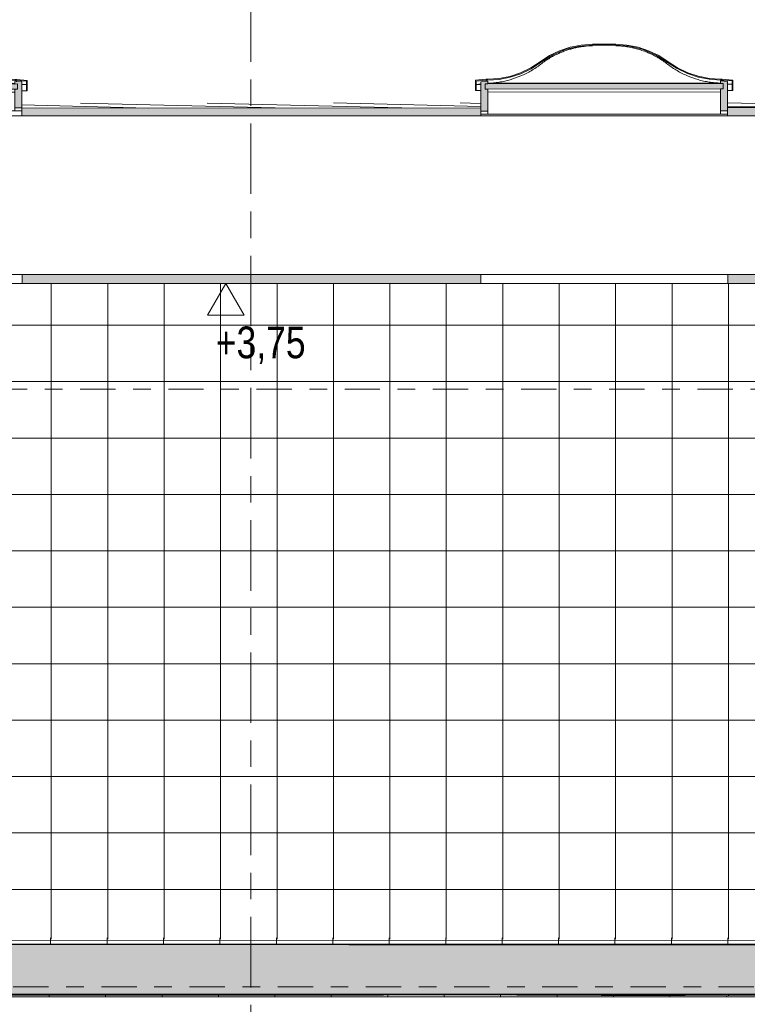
# Model space of a CAD drawing. Header units: metres. Extents: x -28 to 176, y -14 to 869.
# Tile 47 of 60: x 62.88 to 67.01, y -3.13 to 2.45. Entities that reach past the tile are written whole.
import ezdxf

# ---------------------------------------------------------------- set-up
doc = ezdxf.new("R2010")
doc.units = ezdxf.units.M
doc.linetypes.add('_Ebene_', pattern=[0.4, 0.2, -0.1, 0, -0.1])
doc.linetypes.add('_Rasterlinie_', pattern=[0.75, 0.4, -0.1, 0.15, -0.1])
for name, color, linetype, lineweight in [('A_Ebenen', 130, 'Continuous', 5), ('A_Fenster', 45, 'Continuous', 5), ('A_Geschossdecken', 7, 'Continuous', 5), ('A_Geschossdecken_Oberflächenschraffur', 7, 'Continuous', 5), ('A_Geschossdecken_Schraffur', 7, 'Continuous', 5), ('A_Hoehenkoten', 124, 'Continuous', 5), ('A_Linien_Feine Linien', 7, 'Continuous', 5), ('A_Raster', 128, 'Continuous', 5), ('A_Wände_Oberflächenschraffur', 244, 'Continuous', 5)]:
    doc.layers.add(name, color=color, linetype=linetype, lineweight=lineweight)
doc.styles.add('Arial', font='arial.ttf', dxfattribs={"width": 0.8, "height": 0.18})
pattern_1 = [(359.968, (65.609176, -3.068), (3.351e-06, 0.005999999), []), (90, (65.60918, -3.068), (-0.32, 2e-17), [])]
pattern_2 = [(0.002, (65.622176, -3.065), (-2.44e-07, 0.007), []), (90, (65.62218, -3.065), (-0.32, 2e-17), [])]
pattern_3 = [(0, (65.62118, 18.958), (0, 0.32), []), (90, (65.62118, 18.958), (-0.32, 2e-17), [])]

# ---------------------------------------------------------------- blocks, each defined once
blk = doc.blocks.new('FP_35-D')
at = {"layer": 'A_Geschossdecken_Oberflächenschraffur', "color": 9}
for p, q in [((-12.1805, -2.7701), (-3.2477, -2.7715)), ((-12.1805, -2.7701), (-3.2477, -2.7715)), ((-11.881, -2.7895), (-3.2477, -2.793)), ((-11.881, -2.7895), (-3.2477, -2.793)), ((-9.1544, -2.7948), (-9.1544, -2.7576)), ((-9.1544, -2.7948), (-9.1544, -2.7576)), ((-8.8344, -2.795), (-8.8344, -2.7576)), ((-8.8344, -2.795), (-8.8344, -2.7576)), ((-8.5144, -2.7952), (-8.5144, -2.7576)), ((-8.5144, -2.7952), (-8.5144, -2.7576)), ((-8.1944, -2.7953), (-8.1944, -2.7576)), ((-8.1944, -2.7953), (-8.1944, -2.7576)), ((-7.8744, -2.7955), (-7.8744, -2.7576)), ((-7.8744, -2.7955), (-7.8744, -2.7576)), ((-7.5544, -2.7957), (-7.5544, -2.7576)), ((-7.5544, -2.7957), (-7.5544, -2.7576)), ((-7.2344, -2.7957), (-7.2344, -2.7576)), ((-7.2344, -2.7957), (-7.2344, -2.7576)), ((-6.9144, -2.7957), (-6.9144, -2.7576)), ((-6.9144, -2.7957), (-6.9144, -2.7576)), ((-6.5944, -2.7957), (-6.5944, -2.7576)), ((-6.5944, -2.7957), (-6.5944, -2.7576)), ((-6.2744, -2.7957), (-6.2744, -2.7576)), ((-6.2744, -2.7957), (-6.2744, -2.7576)), ((-5.9544, -2.7957), (-5.9544, -2.7576)), ((-5.9544, -2.7957), (-5.9544, -2.7576)), ((-5.6344, -2.7957), (-5.6344, -2.7576)), ((-5.6344, -2.7957), (-5.6344, -2.7576)), ((-5.3144, -2.7957), (-5.3144, -2.7576)), ((-5.3144, -2.7957), (-5.3144, -2.7576))]:
    blk.add_line(p, q, dxfattribs=at)
blk = doc.blocks.new('FE Dachkuppel rechteckig - 2320 x 1400-8069983-D')
at = {"layer": 'A_Fenster', "lineweight": 9}
for points in [[(-10.747, 2.065), (-10.742, 2.065), (-10.742, 2.1005), (-10.677, 2.1053), (-10.6129, 2.1095), (-10.5498, 2.1219), (-10.4888, 2.1423), (-10.4309, 2.1703), (-10.3726, 2.2084), (-10.3105, 2.2476), (-10.2381, 2.2785), (-10.1616, 2.2974), (-10.0832, 2.3038), (-9.9512, 2.3038), (-9.8727, 2.2976), (-9.7962, 2.2788), (-9.7237, 2.248), (-9.6033, 2.1708), (-9.5453, 2.1429), (-9.4843, 2.1226), (-9.4212, 2.1103), (-9.292, 2.1014), (-9.292, 2.0659), (-9.287, 2.0659), (-9.287, 2.1059), (-9.357, 2.1112), (-9.4206, 2.1152), (-9.4831, 2.1274), (-9.5435, 2.1475), (-9.6008, 2.1752), (-9.7074, 2.2448), (-9.7647, 2.2725), (-9.8251, 2.2926), (-9.8876, 2.3048), (-9.9512, 2.3088), (-10.0972, 2.3079), (-10.1467, 2.3046), (-10.2092, 2.2924), (-10.2695, 2.2722), (-10.3268, 2.2444), (-10.4334, 2.1747), (-10.4907, 2.1469), (-10.551, 2.1267), (-10.6135, 2.1145), (-10.747, 2.1051)], [(-10.692, 2.0553), (-9.342, 2.0561), (-9.342, 2.0862), (-10.692, 2.0853), (-10.692, 2.0619)]]:
    blk.add_hatch(color=253, dxfattribs=at).paths.add_polyline_path(points, flags=0)
h = blk.add_hatch(color=253, dxfattribs=at)
h.paths.add_polyline_path([(-10.7169, 1.9503), (-10.6769, 1.9503), (-10.677, 2.0553), (-10.692, 2.0553), (-10.692, 2.0853), (-10.677, 2.0853), (-10.677, 2.1003), (-10.717, 2.0968), (-10.717, 2.0619)], flags=0)
h.paths.add_polyline_path([(-9.3569, 1.9511), (-9.3169, 1.9511), (-9.317, 2.0977), (-9.357, 2.1012), (-9.357, 2.0861), (-9.342, 2.0862), (-9.342, 2.0561), (-9.357, 2.0561)], flags=0)
at = {"layer": 'A_Fenster', "color": 250, "lineweight": 9}
for p, q in [((-9.9512, 2.3088), (-10.0832, 2.3088)), ((-10.0832, 2.3038), (-9.9512, 2.3038)), ((-10.687, 2.1103), (-10.747, 2.1051)), ((-10.747, 2.1051), (-10.747, 2.065)), ((-10.742, 2.1005), (-10.6868, 2.1053)), ((-10.742, 2.065), (-10.742, 2.1005)), ((-10.742, 2.0822), (-10.717, 2.085)), ((-10.742, 2.0822), (-10.717, 2.0822)), ((-10.677, 2.1003), (-10.717, 2.0968)), ((-10.717, 2.0968), (-10.7169, 1.9503)), ((-9.342, 2.0862), (-10.692, 2.0853)), ((-10.692, 2.0553), (-10.692, 2.0853)), ((-10.692, 2.0853), (-10.677, 2.0853)), ((-10.692, 2.0853), (-10.692, 2.0553)), ((-10.677, 2.1103), (-10.687, 2.1103)), ((-10.6868, 2.1053), (-10.677, 2.1053)), ((-10.6868, 2.0995), (-10.6868, 2.1053)), ((-10.677, 2.0853), (-10.677, 2.1003)), ((-10.677, 2.0884), (-9.357, 2.0892)), ((-9.347, 2.1112), (-9.357, 2.1112)), ((-9.357, 2.1062), (-9.3473, 2.1062)), ((-9.317, 2.0977), (-9.357, 2.1012)), ((-9.357, 2.1012), (-9.357, 2.0861)), ((-9.357, 2.0861), (-9.342, 2.0862)), ((-9.3473, 2.1062), (-9.292, 2.1014)), ((-9.3473, 2.1062), (-9.3472, 2.1003)), ((-9.287, 2.1059), (-9.347, 2.1112)), ((-9.342, 2.0862), (-9.342, 2.0561)), ((-9.342, 2.0561), (-9.342, 2.0862)), ((-9.3169, 1.9511), (-9.317, 2.0977)), ((-9.317, 2.0859), (-9.292, 2.0831)), ((-9.317, 2.0831), (-9.292, 2.0831)), ((-9.292, 2.1014), (-9.292, 2.0659)), ((-9.287, 2.0659), (-9.287, 2.1059)), ((-10.747, 2.065), (-10.742, 2.065)), ((-10.747, 2.0467), (-10.747, 2.065)), ((-10.747, 2.0467), (-10.717, 2.0467)), ((-10.742, 2.065), (-10.742, 2.0468)), ((-10.742, 2.0468), (-10.717, 2.0468)), ((-10.692, 2.0553), (-9.342, 2.0561)), ((-10.677, 2.0553), (-10.692, 2.0553)), ((-10.6769, 1.9503), (-10.677, 2.0553)), ((-9.357, 2.0395), (-10.677, 2.0387)), ((-9.342, 2.0561), (-9.357, 2.0561)), ((-9.357, 2.0561), (-9.3569, 1.9511)), ((-9.317, 2.0477), (-9.292, 2.0477)), ((-9.317, 2.0476), (-9.287, 2.0476)), ((-9.292, 2.0659), (-9.287, 2.0659)), ((-9.292, 2.0477), (-9.292, 2.0659)), ((-9.287, 2.0659), (-9.287, 2.0476)), ((-10.7169, 1.9503), (-10.6769, 1.9503)), ((-10.7169, 1.9503), (-10.7169, 1.9478)), ((-10.7169, 1.9327), (-9.3169, 1.9336)), ((-10.6769, 1.9337), (-10.6769, 1.9503)), ((-9.3569, 1.9345), (-10.6769, 1.9337)), ((-9.3569, 1.9511), (-9.3169, 1.9511)), ((-9.3569, 1.9511), (-9.3569, 1.9345)), ((-9.3169, 1.9492), (-9.3169, 1.9511))]:
    blk.add_line(p, q, dxfattribs=at)
at = {"layer": 'A_Fenster', "color": 250, "lineweight": 9, "flags": 128}
for points in [[(-10.0832, 2.3088), (-10.1467, 2.3046), (-10.2092, 2.2924), (-10.2695, 2.2722), (-10.3268, 2.2444), (-10.3801, 2.2096)], [(-10.3771, 2.2056), (-10.3105, 2.2476), (-10.2381, 2.2785), (-10.1616, 2.2974), (-10.0832, 2.3038)], [(-9.6541, 2.21), (-9.7074, 2.2448), (-9.7647, 2.2725), (-9.8251, 2.2926), (-9.8876, 2.3048), (-9.9512, 2.3088)], [(-9.9512, 2.3038), (-9.8727, 2.2976), (-9.7962, 2.2788), (-9.7237, 2.248), (-9.6571, 2.206)], [(-10.3801, 2.2096), (-10.4334, 2.1747), (-10.4907, 2.1469), (-10.551, 2.1267), (-10.6135, 2.1145), (-10.677, 2.1103)], [(-10.677, 2.1053), (-10.6129, 2.1095), (-10.5498, 2.1219), (-10.4888, 2.1423), (-10.4309, 2.1703), (-10.3771, 2.2056)], [(-9.6571, 2.206), (-9.6033, 2.1708), (-9.5453, 2.1429), (-9.4843, 2.1226), (-9.4212, 2.1103), (-9.357, 2.1062)], [(-9.357, 2.1112), (-9.4206, 2.1152), (-9.4831, 2.1274), (-9.5435, 2.1475), (-9.6008, 2.1752), (-9.6541, 2.21)]]:
    blk.add_lwpolyline(points, dxfattribs=at)
at = {"layer": 'A_Fenster', "color": 250, "lineweight": 9}
for points, knots in [([(-10.3771, 2.196), (-10.3603, 2.209), (-10.3338, 2.2269), (-10.2966, 2.2474), (-10.2702, 2.2598), (-10.2456, 2.2697), (-10.2231, 2.2775), (-10.2003, 2.2843), (-10.1772, 2.29), (-10.1539, 2.2945), (-10.1226, 2.2991), (-10.0989, 2.3008), (-10.0832, 2.3012)], [0, 0, 0, 0, 0.2, 0.3, 0.4, 0.475, 0.55, 0.625, 0.7, 0.775, 0.85, 1, 1, 1, 1]), ([(-9.9512, 2.3013), (-9.93, 2.3008), (-9.8986, 2.298), (-9.8571, 2.2903), (-9.8314, 2.2838), (-9.8112, 2.2777), (-9.7911, 2.2709), (-9.7665, 2.2612), (-9.7376, 2.2477), (-9.7003, 2.2273), (-9.674, 2.2094), (-9.6571, 2.1964)], [-1, -1, -1, -1, -0.8, -0.7, -0.6, -0.55, -0.5, -0.4, -0.3, -0.2, 0, 0, 0, 0]), ([(-10.677, 2.0886), (-10.6663, 2.0889), (-10.6448, 2.0901), (-10.6128, 2.094), (-10.581, 2.0999), (-10.5392, 2.1106), (-10.4984, 2.1251), (-10.4592, 2.1435), (-10.4212, 2.1644), (-10.3942, 2.1827), (-10.3771, 2.196)], [0, 0, 0, 0, 0.1, 0.2, 0.3, 0.4, 0.6, 0.7, 0.8, 1, 1, 1, 1]), ([(-9.6571, 2.1964), (-9.6398, 2.1832), (-9.6129, 2.1649), (-9.5749, 2.1441), (-9.5357, 2.1257), (-9.4949, 2.1112), (-9.453, 2.1006), (-9.4212, 2.0947), (-9.3893, 2.0909), (-9.3678, 2.0897), (-9.357, 2.0894)], [-1, -1, -1, -1, -0.8, -0.7, -0.6, -0.4, -0.3, -0.2, -0.1, 0, 0, 0, 0])]:
    blk.add_open_spline(points, degree=3, knots=knots, dxfattribs=at)
blk = doc.blocks.new('FE Dachkuppel rechteckig - 2320 x 1400-8069979-D')
at = {"layer": 'A_Fenster', "lineweight": 9}
for points in [[(-6.7458, 2.0675), (-6.7408, 2.0675), (-6.7408, 2.1029), (-6.6758, 2.1078), (-6.6116, 2.112), (-6.5485, 2.1244), (-6.4875, 2.1447), (-6.4296, 2.1728), (-6.3752, 2.2084), (-6.3093, 2.2501), (-6.2368, 2.281), (-6.1604, 2.2998), (-6.0819, 2.3062), (-5.9499, 2.3063), (-5.8714, 2.3), (-5.7949, 2.2812), (-5.7225, 2.2505), (-5.602, 2.1733), (-5.5441, 2.1453), (-5.4831, 2.125), (-5.4156, 2.1124), (-5.2908, 2.1038), (-5.2908, 2.0684), (-5.2858, 2.0684), (-5.2858, 2.1084), (-5.3558, 2.1136), (-5.4193, 2.1177), (-5.4818, 2.1298), (-5.5422, 2.1499), (-5.5996, 2.1776), (-5.7062, 2.2473), (-5.7635, 2.275), (-5.8239, 2.2951), (-5.8864, 2.3072), (-5.9499, 2.3113), (-6.0819, 2.3112), (-6.1454, 2.3071), (-6.2079, 2.2948), (-6.2683, 2.2747), (-6.3256, 2.2469), (-6.4321, 2.1771), (-6.4894, 2.1494), (-6.5498, 2.1292), (-6.6123, 2.1169), (-6.7458, 2.1075)], [(-6.6908, 2.0578), (-5.3408, 2.0586), (-5.3408, 2.0886), (-6.6908, 2.0878), (-6.6908, 2.0619)]]:
    blk.add_hatch(color=253, dxfattribs=at).paths.add_polyline_path(points, flags=0)
h = blk.add_hatch(color=253, dxfattribs=at)
h.paths.add_polyline_path([(-6.7157, 1.9327), (-6.6757, 1.9327), (-6.6758, 2.0578), (-6.6908, 2.0578), (-6.6908, 2.0878), (-6.6758, 2.0878), (-6.6758, 2.1028), (-6.7158, 2.0993), (-6.7158, 2.0619)], flags=0)
h.paths.add_polyline_path([(-5.3557, 1.9336), (-5.3157, 1.9336), (-5.3158, 2.1001), (-5.3558, 2.1036), (-5.3558, 2.0886), (-5.3408, 2.0886), (-5.3408, 2.0586), (-5.3558, 2.0586)], flags=0)
at = {"layer": 'A_Fenster', "color": 250, "lineweight": 9}
for p, q in [((-5.9499, 2.3113), (-6.0819, 2.3112)), ((-6.0819, 2.3062), (-5.9499, 2.3063)), ((-6.6858, 2.1128), (-6.7458, 2.1075)), ((-6.7458, 2.1075), (-6.7458, 2.0675)), ((-6.7458, 2.0675), (-6.7408, 2.0675)), ((-6.7458, 2.0487), (-6.7458, 2.0675)), ((-6.7408, 2.1029), (-6.6856, 2.1078)), ((-6.7408, 2.0675), (-6.7408, 2.1029)), ((-6.7408, 2.0842), (-6.7158, 2.087)), ((-6.7408, 2.0842), (-6.7158, 2.0842)), ((-6.7408, 2.0675), (-6.7408, 2.0488)), ((-6.6758, 2.1028), (-6.7158, 2.0993)), ((-6.7158, 2.0993), (-6.7157, 1.9327)), ((-5.3408, 2.0886), (-6.6908, 2.0878)), ((-6.6908, 2.0578), (-6.6908, 2.0878)), ((-6.6908, 2.0878), (-6.6758, 2.0878)), ((-6.6908, 2.0878), (-6.6908, 2.0578)), ((-6.6758, 2.1128), (-6.6858, 2.1128)), ((-6.6856, 2.1078), (-6.6758, 2.1078)), ((-6.6856, 2.1019), (-6.6856, 2.1078)), ((-6.6758, 2.0878), (-6.6758, 2.1028)), ((-6.6758, 2.0904), (-5.3558, 2.0912)), ((-5.3458, 2.1136), (-5.3558, 2.1136)), ((-5.3558, 2.1086), (-5.346, 2.1086)), ((-5.3158, 2.1001), (-5.3558, 2.1036)), ((-5.3558, 2.1036), (-5.3558, 2.0886)), ((-5.3558, 2.0886), (-5.3408, 2.0886)), ((-5.346, 2.1086), (-5.2908, 2.1038)), ((-5.346, 2.1086), (-5.346, 2.1028)), ((-5.2858, 2.1084), (-5.3458, 2.1136)), ((-5.3408, 2.0886), (-5.3408, 2.0586)), ((-5.3408, 2.0586), (-5.3408, 2.0886)), ((-5.3157, 1.9336), (-5.3158, 2.1001)), ((-5.3158, 2.0879), (-5.2908, 2.0851)), ((-5.3158, 2.0851), (-5.2908, 2.0851)), ((-5.2908, 2.1038), (-5.2908, 2.0684)), ((-5.2908, 2.0684), (-5.2858, 2.0684)), ((-5.2908, 2.0497), (-5.2908, 2.0684)), ((-5.2858, 2.0684), (-5.2858, 2.1084)), ((-5.2858, 2.0684), (-5.2858, 2.0496)), ((-6.7458, 2.0487), (-6.7158, 2.0487)), ((-6.7408, 2.0488), (-6.7158, 2.0488)), ((-6.6908, 2.0578), (-5.3408, 2.0586)), ((-6.6758, 2.0578), (-6.6908, 2.0578)), ((-6.6757, 1.9327), (-6.6758, 2.0578)), ((-5.3557, 2.0415), (-6.6757, 2.0407)), ((-5.3408, 2.0586), (-5.3558, 2.0586)), ((-5.3558, 2.0586), (-5.3557, 1.9336)), ((-5.3158, 2.0497), (-5.2908, 2.0497)), ((-5.3158, 2.0496), (-5.2858, 2.0496)), ((-6.7157, 1.9327), (-6.6757, 1.9327)), ((-6.7157, 1.9147), (-5.3157, 1.9156)), ((-6.6757, 1.9157), (-6.6757, 1.9327)), ((-5.3557, 1.9165), (-6.6757, 1.9157)), ((-5.3557, 1.9336), (-5.3157, 1.9336)), ((-5.3557, 1.9336), (-5.3557, 1.9165))]:
    blk.add_line(p, q, dxfattribs=at)
at = {"layer": 'A_Fenster', "color": 250, "lineweight": 9, "flags": 128}
for points in [[(-6.0819, 2.3112), (-6.1454, 2.3071), (-6.2079, 2.2948), (-6.2683, 2.2747), (-6.3256, 2.2469), (-6.3789, 2.212)], [(-6.3759, 2.208), (-6.3093, 2.2501), (-6.2368, 2.281), (-6.1604, 2.2998), (-6.0819, 2.3062)], [(-5.6529, 2.2125), (-5.7062, 2.2473), (-5.7635, 2.275), (-5.8239, 2.2951), (-5.8864, 2.3072), (-5.9499, 2.3113)], [(-5.9499, 2.3063), (-5.8714, 2.3), (-5.7949, 2.2812), (-5.7225, 2.2505), (-5.6559, 2.2085)], [(-6.3789, 2.212), (-6.4321, 2.1771), (-6.4894, 2.1494), (-6.5498, 2.1292), (-6.6123, 2.1169), (-6.6758, 2.1128)], [(-6.6758, 2.1078), (-6.6116, 2.112), (-6.5485, 2.1244), (-6.4875, 2.1447), (-6.4296, 2.1728), (-6.3759, 2.208)], [(-5.6559, 2.2085), (-5.602, 2.1733), (-5.5441, 2.1453), (-5.4831, 2.125), (-5.42, 2.1127), (-5.3558, 2.1086)], [(-5.3558, 2.1136), (-5.4193, 2.1177), (-5.4818, 2.1298), (-5.5422, 2.1499), (-5.5996, 2.1776), (-5.6529, 2.2125)]]:
    blk.add_lwpolyline(points, dxfattribs=at)
at = {"layer": 'A_Fenster', "color": 250, "lineweight": 9}
for points, knots in [([(-6.3758, 2.198), (-6.359, 2.211), (-6.3326, 2.229), (-6.2954, 2.2494), (-6.2689, 2.2618), (-6.2444, 2.2717), (-6.2219, 2.2795), (-6.199, 2.2863), (-6.1759, 2.292), (-6.1526, 2.2965), (-6.1213, 2.3011), (-6.0977, 2.3028), (-6.0819, 2.3032)], [0, 0, 0, 0, 0.2, 0.3, 0.4, 0.475, 0.55, 0.625, 0.7, 0.775, 0.85, 1, 1, 1, 1]), ([(-5.9499, 2.3033), (-5.9288, 2.3028), (-5.8974, 2.3), (-5.8558, 2.2923), (-5.8302, 2.2858), (-5.81, 2.2797), (-5.7899, 2.2729), (-5.7652, 2.2632), (-5.7364, 2.2497), (-5.6991, 2.2293), (-5.6728, 2.2114), (-5.6558, 2.1984)], [-1, -1, -1, -1, -0.8, -0.7, -0.6, -0.55, -0.5, -0.4, -0.3, -0.2, 0, 0, 0, 0]), ([(-6.6758, 2.0906), (-6.6651, 2.0909), (-6.6436, 2.0921), (-6.6116, 2.096), (-6.5798, 2.102), (-6.538, 2.1126), (-6.4972, 2.1272), (-6.458, 2.1456), (-6.42, 2.1664), (-6.393, 2.1847), (-6.3758, 2.198)], [0, 0, 0, 0, 0.1, 0.2, 0.3, 0.4, 0.6, 0.7, 0.8, 1, 1, 1, 1]), ([(-5.6558, 2.1984), (-5.6386, 2.1852), (-5.6117, 2.1669), (-5.5736, 2.1461), (-5.5344, 2.1277), (-5.4936, 2.1132), (-5.4518, 2.1026), (-5.42, 2.0967), (-5.3881, 2.0929), (-5.3666, 2.0917), (-5.3558, 2.0915)], [-1, -1, -1, -1, -0.8, -0.7, -0.6, -0.4, -0.3, -0.2, -0.1, 0, 0, 0, 0])]:
    blk.add_open_spline(points, degree=3, knots=knots, dxfattribs=at)
blk = doc.blocks.new('Höhenkoten - leer-6237472-D')
at = {"layer": 'A_Hoehenkoten'}
for p, q in [((-13.6089, -9.1851), (-13.8168, -9.1851)), ((-13.7128, -9.3651), (-13.8168, -9.1851)), ((-13.7128, -9.3651), (-13.6089, -9.1851))]:
    blk.add_line(p, q, dxfattribs=at)

msp = doc.modelspace()

# ---------------------------------------------------------------- hatches: boundary and pattern name
at = {"layer": 'A_Geschossdecken_Oberflächenschraffur'}
h = msp.add_hatch(dxfattribs=at)
h.set_pattern_fill('FP_85', color=9, style=0, pattern_type=2)
h.set_pattern_definition([(358.618, (73.546176, 2.07), (0.547275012, 0.004802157), [])])
h.paths.add_polyline_path([(59.1552, 1.9455), (61.4952, 1.9487), (61.4951, 1.9657), (59.2788, 1.9466)], flags=0)
h.paths.add_polyline_path([(62.8952, 1.9492), (65.4965, 1.9517), (65.4964, 1.9794), (62.8952, 1.9769), (62.8952, 1.9499)], flags=0)
h.paths.add_polyline_path([(66.8965, 1.953), (67.0306, 1.9532), (69.4914, 1.9556), (69.4913, 1.9833), (66.8965, 1.9808), (66.8965, 1.9635)], flags=0)
h.paths.add_polyline_path([(70.8914, 1.9569), (71.0099, 1.957), (73.4868, 1.9595), (73.4859, 1.9872), (70.8914, 1.9847), (70.8914, 1.9673)], flags=0)
h.paths.add_polyline_path([(74.887, 1.9608), (77.5018, 1.9634), (77.5009, 1.9911), (77.5002, 1.9911), (74.8865, 1.9885), (74.8868, 1.9711)], flags=0)
h.paths.add_polyline_path([(78.9019, 1.9647), (81.5927, 1.9683), (81.5922, 1.9951), (78.9015, 1.9925), (78.9018, 1.9694)], flags=0)
h.paths.add_polyline_path([(82.4389, 1.9682), (83.1819, 1.9689), (84.4305, 1.9701), (84.4694, 1.9722), (84.2253, 1.9709), (83.9621, 1.9719), (83.8254, 1.9745), (83.8015, 1.9764), (83.8015, 1.9778), (83.8012, 1.9972), (82.4421, 1.9959), (82.4426, 1.9691), (82.4389, 1.9682)], flags=0)
h.paths.add_polyline_path([(84.6487, 1.9809), (85.0037, 1.9984), (84.6484, 1.9981), (84.6486, 1.983)], flags=0)
h = msp.add_hatch(dxfattribs=at)
h.set_pattern_fill('FP_71', color=133, style=0, pattern_type=2)
h.set_pattern_definition(pattern_1)
h.paths.add_polyline_path([(68.9644, -3.0951), (64.7493, -3.0757), (61.5809, -3.074), (60.0316, -3.0901), (67.2647, -3.0941)], flags=0)
h = msp.add_hatch(dxfattribs=at)
h.set_pattern_fill('FP_71', color=133, style=0, pattern_type=2)
h.set_pattern_definition(pattern_1)
h.paths.add_polyline_path([(68.9644, -3.0951), (64.7493, -3.0757), (61.5809, -3.074), (60.0316, -3.0901), (67.2647, -3.0941)], flags=0)
h = msp.add_hatch(dxfattribs=at)
h.set_pattern_fill('FP_72', color=133, style=0, pattern_type=2)
h.set_pattern_definition(pattern_2)
h.paths.add_polyline_path([(68.9644, -3.0951), (68.9644, -3.0756), (64.7493, -3.0757), (67.2647, -3.0873)], flags=0)
h = msp.add_hatch(dxfattribs=at)
h.set_pattern_fill('FP_72', color=133, style=0, pattern_type=2)
h.set_pattern_definition(pattern_2)
h.paths.add_polyline_path([(68.9644, -3.0951), (68.9644, -3.0756), (64.7493, -3.0757), (67.2647, -3.0873)], flags=0)
at = {"layer": 'A_Geschossdecken_Schraffur', "lineweight": 9}
h = msp.add_hatch(color=253, dxfattribs=at)
h.paths.add_polyline_path([(83.1819, 0.9549), (86.1025, 0.9549), (86.1184, 1.0049), (82.5483, 1.0049), (82.5599, 0.9549)], flags=0)
h.paths.add_polyline_path([(81.3093, 0.9549), (81.5122, 0.9549), (81.5221, 1.0049), (78.9176, 1.0049), (78.9184, 0.9549), (80.373, 0.9549)], flags=0)
h.paths.add_polyline_path([(95.1584, 0.9549), (95.1584, 2.2049), (94.815, 2.2049), (90.8403, 2.115), (90.8437, 1.9049), (94.8355, 1.9049), (94.8355, 1.0049), (90.8584, 1.0049), (90.8593, 0.9549), (94.8355, 0.9549)], flags=0)
h.paths.add_polyline_path([(47.7085, 0.9549), (49.5198, 0.9549), (49.52, 1.0049), (47.7085, 1.0049)], flags=0)
h.paths.add_polyline_path([(58.581, 0.9549), (61.4958, 0.9549), (61.4958, 1.0049), (58.5702, 1.0049)], flags=0)
h.paths.add_polyline_path([(54.0169, 0.9549), (54.0231, 1.0049), (52.5312, 1.0049), (52.5384, 0.9549), (53.2201, 0.9549)], flags=0)
h.paths.add_polyline_path([(56.9653, 0.9549), (57.5578, 0.9549), (57.5687, 1.0049), (56.419, 1.0049), (56.426, 0.9549)], flags=0)
h.paths.add_polyline_path([(54.4786, 0.9549), (56.0165, 0.9549), (56.0235, 1.0049), (54.4723, 1.0049)], flags=0)
h.paths.add_polyline_path([(89.7361, 0.9549), (89.9591, 0.9549), (89.9583, 1.0049), (86.3268, 1.0049), (86.3366, 0.9778), (86.3443, 0.9549), (87.8635, 0.9549)], flags=0)
h.paths.add_polyline_path([(77.5183, 0.9549), (77.5174, 1.0049), (74.9026, 1.0049), (74.9034, 0.9549), (76.6278, 0.9549)], flags=0)
h.paths.add_polyline_path([(73.5032, 0.9549), (73.5024, 1.0049), (70.892, 1.0049), (70.892, 0.9549), (72.8826, 0.9549)], flags=0)
h.paths.add_polyline_path([(69.492, 0.9549), (69.492, 1.0049), (66.8971, 1.0049), (66.8971, 0.9549), (69.1373, 0.9549)], flags=0)
h.paths.add_polyline_path([(51.3475, 0.9549), (52.0306, 0.9549), (52.0382, 1.0049), (50.42, 1.0049), (50.4198, 0.9549)], flags=0)
h.paths.add_polyline_path([(62.8958, 0.9549), (65.4971, 0.9549), (65.4971, 1.0049), (62.8958, 1.0049)], flags=0)
h.paths.add_polyline_path([(82.4256, 1.9049), (89.9436, 1.9049), (89.9405, 2.0946), (84.4305, 1.9701), (82.4389, 1.9674), (82.4389, 1.9667), (82.3581, 1.9653), (82.3593, 1.9049), (82.4093, 1.9049)], flags=0)
h.paths.add_polyline_path([(52.3281, 1.9049), (54.1565, 1.9049), (54.1564, 1.9281), (52.3165, 1.9349), (52.3271, 1.9082)], flags=0)
h.paths.add_polyline_path([(81.678, 1.9049), (81.6775, 1.9542), (81.5966, 1.9529), (81.5964, 1.9673), (78.9019, 1.9647), (78.9029, 1.9049), (81.6465, 1.9049)], flags=0)
h.paths.add_polyline_path([(52.0497, 1.9049), (52.2484, 1.9049), (52.2523, 1.9154), (52.2603, 1.9349), (51.2305, 1.9349), (51.2305, 1.9394), (50.4236, 1.9426), (50.4235, 1.9049), (51.8156, 1.9049)], flags=0)
h.paths.add_polyline_path([(77.0959, 1.9049), (77.5027, 1.9049), (77.5018, 1.9634), (74.887, 1.9608), (74.8879, 1.9049), (76.6278, 1.9049)], flags=0)
h.paths.add_polyline_path([(54.339, 1.9049), (57.7363, 1.9049), (57.7364, 1.9289), (57.6541, 1.9289), (57.6541, 1.9455), (57.3837, 1.9455), (56.4972, 1.9374), (54.7416, 1.9258), (54.3381, 1.9274), (54.3385, 1.9154)], flags=0)
h.paths.add_polyline_path([(73.3507, 1.9049), (73.4877, 1.9049), (73.4868, 1.9595), (70.8914, 1.9569), (70.8914, 1.9049), (73.3459, 1.9049)], flags=0)
h.paths.add_polyline_path([(69.1373, 1.9049), (69.4914, 1.9049), (69.4914, 1.9556), (66.8965, 1.953), (66.8965, 1.9049), (67.2647, 1.9049)], flags=0)
h.paths.add_polyline_path([(65.3921, 1.9049), (65.4965, 1.9049), (65.4965, 1.9517), (62.8952, 1.9492), (62.8953, 1.9049), (65.3744, 1.9049)], flags=0)
h.paths.add_polyline_path([(47.8642, 1.9049), (49.5235, 1.9049), (49.5236, 1.946), (47.7085, 1.9528), (47.7085, 1.9049), (47.7772, 1.9049)], flags=0)
h.paths.add_polyline_path([(61.1787, 1.9049), (61.4953, 1.9049), (61.4952, 1.9478), (58.4847, 1.9455), (58.4848, 1.9289), (58.4025, 1.9289), (58.4025, 1.9049), (60.7105, 1.9049)], flags=0)
msp.add_hatch(color=253, dxfattribs=at).paths.add_polyline_path([(58.1302, -3.0951), (58.9572, -3.0929), (60.0316, -3.0678), (61.0817, -3.074), (63.5195, -3.0751), (64.7493, -3.0757), (68.9644, -3.0756), (78.0594, -3.0616), (80.9095, -3.0872), (80.9095, -3.0351), (82.641, -3.0351), (82.641, -2.7651), (81.7691, -2.8151), (78.0594, -2.7816), (68.9644, -2.7956), (63.5195, -2.7951), (61.0817, -2.794), (60.0316, -2.7878), (58.9572, -2.8129), (58.1302, -2.8151), (57.3188, -2.7651), (57.3188, -3.0451), (57.9016, -3.081)], flags=0)
at = {"layer": 'A_Wände_Oberflächenschraffur'}
h = msp.add_hatch(dxfattribs=at)
h.set_pattern_fill('FP_65', color=133, style=0, pattern_type=2)
h.set_pattern_definition(pattern_3)
h.paths.add_polyline_path([(51.6712, -2.8151), (54.2439, -2.8151), (55.6731, -1.8551), (55.9463, -1.8558), (55.9463, -2.7551), (56.9609, -2.7551), (57.2413, -2.7629), (57.2413, -0.6351), (57.1088, -0.6351), (57.1088, 0.0149), (51.6712, 0.0149), (51.6712, -2.3328)], flags=0)
h.paths.add_polyline_path([(51.433, -2.8151), (51.433, 0.9549), (50.8413, 0.9549), (50.8413, -2.8151)], flags=0)
h.paths.add_polyline_path([(55.0411, -2.8151), (55.1732, -2.8151), (55.1966, -2.7994), (55.1966, -2.7551), (55.2624, -2.7551), (55.6727, -2.4801), (55.8988, -2.48), (55.8988, -2.3851), (55.6791, -2.386), (55.0927, -2.7804)], flags=0)
h.paths.add_polyline_path([(54.9873, -2.8151), (55.6727, -2.3551), (55.8988, -2.3551), (55.8988, -2.2601), (55.6791, -2.261), (54.9236, -2.7691), (54.9238, -2.8151), (54.9757, -2.8151)], flags=0)
h.paths.add_polyline_path([(54.899, -2.8151), (54.8988, -2.7858), (54.8552, -2.8151), (54.8988, -2.8151)], flags=0)
h.paths.add_polyline_path([(54.3155, -2.8151), (54.4297, -2.8151), (54.8991, -2.4994), (54.8988, -2.4228), (54.3781, -2.773)], flags=0)
h.paths.add_polyline_path([(54.8015, -2.8151), (54.899, -2.7495), (54.8988, -2.6608), (54.6694, -2.8151), (54.7416, -2.8151)], flags=0)
h.paths.add_polyline_path([(54.6156, -2.8151), (54.8991, -2.6245), (54.8988, -2.5358), (54.4835, -2.8151), (54.5075, -2.8151)], flags=0)
h.paths.add_polyline_path([(68.9644, -2.7653), (69.0956, -2.7653), (69.0961, 0.9549), (57.3288, 0.9549), (57.3288, -0.6351), (57.3213, -0.6351), (57.3213, -2.7651), (68.9644, -2.7653)], flags=0)
h.paths.add_polyline_path([(55.6771, -2.7551), (55.8988, -2.7551), (55.8988, -2.6351), (55.6791, -2.636), (55.5021, -2.7551), (55.6759, -2.7551)], flags=0)
h.paths.add_polyline_path([(55.4438, -2.7551), (55.4483, -2.7551), (55.6727, -2.6051), (55.8988, -2.6051), (55.8988, -2.5101), (55.6791, -2.511), (55.3162, -2.7551), (55.3268, -2.7551)], flags=0)
h.paths.add_polyline_path([(54.9236, -2.733), (55.6727, -2.2301), (55.8988, -2.2301), (55.8988, -2.1351), (55.6791, -2.136), (54.9236, -2.6441)], flags=0)
h.paths.add_polyline_path([(54.9236, -2.608), (55.6727, -2.1051), (55.8988, -2.1051), (55.8988, -2.0101), (55.6791, -2.011), (54.9235, -2.5192)], flags=0)
h.paths.add_polyline_path([(54.9235, -2.483), (55.6731, -1.9801), (55.8988, -1.9801), (55.8988, -1.8951), (55.6827, -1.8956), (54.9235, -2.4062), (54.9235, -2.48)], flags=0)
h.paths.add_polyline_path([(55.78, 0.0549), (57.1088, 0.0549), (57.1088, 0.9549), (51.6712, 0.9549), (51.6712, 0.0549), (55.6744, 0.0549)], flags=0)
h = msp.add_hatch(dxfattribs=at)
h.set_pattern_fill('FP_65', color=133, style=0, pattern_type=2)
h.set_pattern_definition(pattern_3)
h.paths.add_polyline_path([(51.6712, -2.8151), (54.2439, -2.8151), (55.6731, -1.8551), (55.9463, -1.8558), (55.9463, -2.7551), (56.9609, -2.7551), (57.2413, -2.7629), (57.2413, -0.6351), (57.1088, -0.6351), (57.1088, 0.0149), (51.6712, 0.0149), (51.6712, -2.3328)], flags=0)
h.paths.add_polyline_path([(51.433, -2.8151), (51.433, 0.9549), (50.8413, 0.9549), (50.8413, -2.8151)], flags=0)
h.paths.add_polyline_path([(55.0411, -2.8151), (55.1732, -2.8151), (55.1966, -2.7994), (55.1966, -2.7551), (55.2624, -2.7551), (55.6727, -2.4801), (55.8988, -2.48), (55.8988, -2.3851), (55.6791, -2.386), (55.0927, -2.7804)], flags=0)
h.paths.add_polyline_path([(54.9873, -2.8151), (55.6727, -2.3551), (55.8988, -2.3551), (55.8988, -2.2601), (55.6791, -2.261), (54.9236, -2.7691), (54.9238, -2.8151), (54.9757, -2.8151)], flags=0)
h.paths.add_polyline_path([(54.899, -2.8151), (54.8988, -2.7858), (54.8552, -2.8151), (54.8988, -2.8151)], flags=0)
h.paths.add_polyline_path([(54.3155, -2.8151), (54.4297, -2.8151), (54.8991, -2.4994), (54.8988, -2.4228), (54.3781, -2.773)], flags=0)
h.paths.add_polyline_path([(54.8015, -2.8151), (54.899, -2.7495), (54.8988, -2.6608), (54.6694, -2.8151), (54.7416, -2.8151)], flags=0)
h.paths.add_polyline_path([(54.6156, -2.8151), (54.8991, -2.6245), (54.8988, -2.5358), (54.4835, -2.8151), (54.5075, -2.8151)], flags=0)
h.paths.add_polyline_path([(68.9644, -2.7653), (69.0956, -2.7653), (69.0961, 0.9549), (57.3288, 0.9549), (57.3288, -0.6351), (57.3213, -0.6351), (57.3213, -2.7651), (68.9644, -2.7653)], flags=0)
h.paths.add_polyline_path([(55.6771, -2.7551), (55.8988, -2.7551), (55.8988, -2.6351), (55.6791, -2.636), (55.5021, -2.7551), (55.6759, -2.7551)], flags=0)
h.paths.add_polyline_path([(55.4438, -2.7551), (55.4483, -2.7551), (55.6727, -2.6051), (55.8988, -2.6051), (55.8988, -2.5101), (55.6791, -2.511), (55.3162, -2.7551), (55.3268, -2.7551)], flags=0)
h.paths.add_polyline_path([(54.9236, -2.733), (55.6727, -2.2301), (55.8988, -2.2301), (55.8988, -2.1351), (55.6791, -2.136), (54.9236, -2.6441)], flags=0)
h.paths.add_polyline_path([(54.9236, -2.608), (55.6727, -2.1051), (55.8988, -2.1051), (55.8988, -2.0101), (55.6791, -2.011), (54.9235, -2.5192)], flags=0)
h.paths.add_polyline_path([(54.9235, -2.483), (55.6731, -1.9801), (55.8988, -1.9801), (55.8988, -1.8951), (55.6827, -1.8956), (54.9235, -2.4062), (54.9235, -2.48)], flags=0)
h.paths.add_polyline_path([(55.78, 0.0549), (57.1088, 0.0549), (57.1088, 0.9549), (51.6712, 0.9549), (51.6712, 0.0549), (55.6744, 0.0549)], flags=0)

# ---------------------------------------------------------------- linework, layer by layer
at = {"layer": 'A_Ebenen', "color": 170, "linetype": '_Ebene_', "lineweight": 9}
for p, q in [((97.0457, 0.9549), (45.2253, 0.9549)), ((45.2253, 0.3549), (97.0457, 0.3549)), ((97.0457, -2.7951), (45.2253, -2.7951)), ((97.0457, -2.7951), (45.2253, -2.7951)), ((97.0457, -3.0351), (45.2253, -3.0351))]:
    msp.add_line(p, q, dxfattribs=at)
at = {"layer": 'A_Geschossdecken', "color": 250, "lineweight": 9}
for p, q in [((69.4914, 1.9556), (66.8965, 1.953)), ((65.4965, 1.9517), (62.8952, 1.9492)), ((62.8952, 1.9492), (62.8953, 1.9049)), ((65.4965, 1.9049), (65.4965, 1.9517)), ((66.8965, 1.953), (66.8965, 1.9049)), ((58.581, 0.9549), (70.892, 0.9549)), ((62.8958, 1.0049), (62.8958, 0.9549)), ((65.4971, 0.9549), (65.4971, 1.0049)), ((66.8971, 1.0049), (66.8971, 0.9549)), ((64.7493, -2.7957), (61.5809, -2.794)), ((68.9644, -2.7956), (64.7493, -2.7957)), ((68.9644, -3.0951), (60.0316, -3.0901)), ((61.5809, -3.074), (64.7493, -3.0757)), ((64.7493, -3.0757), (68.9644, -3.0756)), ((64.7493, -3.0757), (68.9644, -3.0951))]:
    msp.add_line(p, q, dxfattribs=at)
at = {"layer": 'A_Linien_Feine Linien'}
for p, q in [((94.8355, 1.9049), (47.6896, 1.9049)), ((47.6896, 1.0049), (94.8355, 1.0049))]:
    msp.add_line(p, q, dxfattribs=at)
at = {"layer": 'A_Raster', "linetype": '_Rasterlinie_', "lineweight": 9}
msp.add_line((64.1938, -12.7877), (64.1938, 6.0538), dxfattribs=at)

# ---------------------------------------------------------------- block references
at = {"layer": 'A_Fenster', "color": 250, "lineweight": 9}
for name in ['FE Dachkuppel rechteckig - 2320 x 1400-8069983-D', 'FE Dachkuppel rechteckig - 2320 x 1400-8069979-D']:
    msp.add_blockref(name, (72.2122, 0), dxfattribs=at)
at = {"layer": 'A_Geschossdecken', "color": 250, "lineweight": 9}
msp.add_blockref('FP_35-D', (72.2122, 0), dxfattribs=at)
at = {"layer": 'A_Hoehenkoten', "rotation": 180}
msp.add_blockref('Höhenkoten - leer-6237472-D', (50.339, -8.4102), dxfattribs=at)

# ---------------------------------------------------------------- texts
at = {"layer": 'A_Hoehenkoten', "insert": (63.9945, 0.7106), "char_height": 0.18, "width": 0.601593, "attachment_point": 1, "line_spacing_factor": 0.941778, "style": 'Arial'}
msp.add_mtext('+3,75', dxfattribs=at)

doc.saveas('drawing.dxf')
